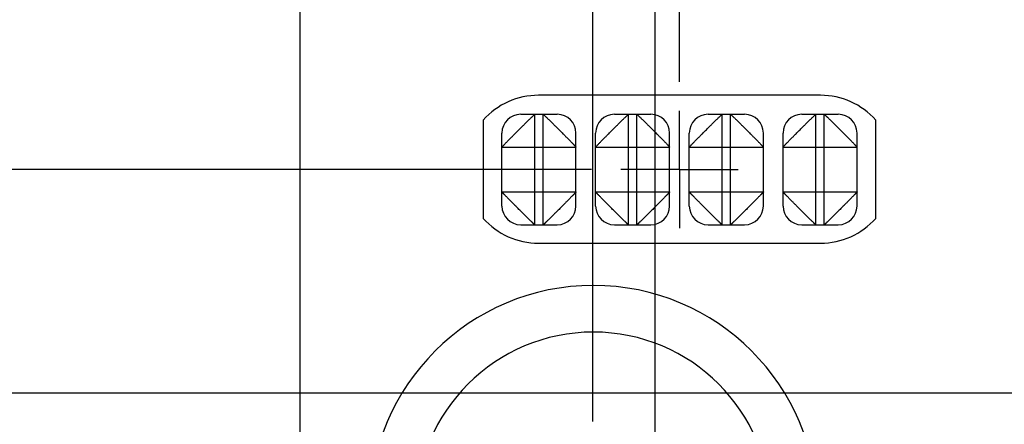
# Model space of a CAD drawing. Header units: inches. Extents: x 0 to 34, y 0 to 22.
# Tile 20 of 36: x 10.436 to 12.538, y 13.645 to 14.509. Entities that reach past the tile are written whole.
import ezdxf

# ---------------------------------------------------------------- set-up
doc = ezdxf.new("R2010")
doc.units = ezdxf.units.IN
doc.header["$LTSCALE"] = 1.87
doc.header["$MEASUREMENT"] = 0
doc.linetypes.add('CENTER', pattern=[0.6, 0.375, -0.075, 0.075, -0.075])
doc.layers.get('0').update_dxf_attribs({"linetype": 'CONTINUOUS'})
for name, color, linetype in [('02___PRT_ALL_AXES', 7, 'CONTINUOUS'), ('DETAIL', 7, 'CONTINUOUS'), ('DIMENSIONS', 7, 'CONTINUOUS')]:
    doc.layers.add(name, color=color, linetype=linetype)
doc.styles.get("Standard").update_dxf_attribs({"font": 'txt', "width": 0.8})
doc.dimstyles.new('DIMSTYLE_1', dxfattribs={"dimtxt": 0.125, "dimasz": 0.18, "dimexe": 0.125, "dimexo": 0.0625, "dimgap": 0.03125, "dimtad": 0, "dimtih": 1, "dimtoh": 1, "dimlfac": 0.5, "dimzin": 4, "dimdsep": 46, "dimtxsty": 'STANDARD', "dimblk": '_FILLED', "dimblk1": '_FILLED', "dimblk2": '_FILLED', "dimcen": 0.09, "dimazin": 1, "dimtp": 0.001, "dimtm": 0.001, "dimtfac": 1, "dimtofl": 0, "dimtmove": 0, "dimatfit": 3, "dimldrblk": '_FILLED', "dimfxl": 1, "dimtolj": 1, "dimtzin": 4, "dimarcsym": 0})
doc.dimstyles.get("Standard").update_dxf_attribs({"dimtxt": 0.125, "dimasz": 0.18, "dimexe": 0.125, "dimexo": 0.0625, "dimgap": 0.09, "dimtad": 0, "dimtih": 1, "dimtoh": 1, "dimzin": 4, "dimdsep": 46, "dimtxsty": 'STANDARD', "dimblk": '_FILLED', "dimblk1": '_FILLED', "dimblk2": '_FILLED', "dimcen": 0.09, "dimazin": 1, "dimtol": 1, "dimtp": 0.02, "dimtm": 0.02, "dimtfac": 1, "dimtofl": 0, "dimtmove": 0, "dimatfit": 3, "dimldrblk": '_FILLED', "dimfxl": 1, "dimtolj": 1, "dimtzin": 4, "dimarcsym": 0})

# ---------------------------------------------------------------- blocks, each defined once
blk = doc.blocks.new('*D7')
at = {"layer": 'DIMENSIONS', "color": 2, "linetype": 'CONTINUOUS'}
blk.add_line((11.7927, 11.8087), (11.7927, 15.6983), dxfattribs=at)
at = {"layer": 'DIMENSIONS', "color": 2, "linetype": 'CONTINUOUS', "insert": (11.7302, 15.7608), "char_height": 0.125, "width": 1.125, "attachment_point": 1, "rotation": 90, "line_spacing_factor": 0.9}
blk.add_mtext('1.67{\\ftxt.shx;\\W1.000000;\\H0.125000; }[42.3]', dxfattribs=at)
blk = doc.blocks.new('_FILLED')
at = {"color": 0, "linetype": 'BYBLOCK'}
blk.add_solid([(0, 0), (-1, 0.174), (-1, -0.174)], dxfattribs=at)
blk = doc.blocks.new('*D8')
at = {"layer": 'DIMENSIONS', "color": 2, "linetype": 'CONTINUOUS'}
blk.add_line((13.1804, 11.4557), (13.1804, 15.6983), dxfattribs=at)
at = {"layer": 'DIMENSIONS', "color": 2, "linetype": 'CONTINUOUS', "insert": (13.1179, 15.7608), "char_height": 0.125, "width": 0.925, "attachment_point": 1, "rotation": 90, "line_spacing_factor": 0.9}
blk.add_mtext('2.36{\\ftxt.shx;\\W1.000000;\\H0.125000; }[60]', dxfattribs=at)
blk = doc.blocks.new('*D9')
at = {"layer": 'DIMENSIONS', "color": 2, "linetype": 'CONTINUOUS'}
blk.add_line((13.4284, 13.8987), (13.4284, 15.6983), dxfattribs=at)
at = {"layer": 'DIMENSIONS', "color": 2, "linetype": 'CONTINUOUS', "insert": (13.3659, 15.7608), "char_height": 0.125, "width": 1.125, "attachment_point": 1, "rotation": 90, "line_spacing_factor": 0.9}
blk.add_mtext('2.49{\\ftxt.shx;\\W1.000000;\\H0.125000; }[63.1]', dxfattribs=at)
blk = doc.blocks.new('*D10')
at = {"layer": 'DIMENSIONS', "color": 2, "linetype": 'CONTINUOUS'}
blk.add_line((15.2432, 13.6323), (15.2432, 15.6983), dxfattribs=at)
at = {"layer": 'DIMENSIONS', "color": 2, "linetype": 'CONTINUOUS', "insert": (15.1807, 15.7608), "char_height": 0.125, "width": 1.125, "attachment_point": 1, "rotation": 90, "line_spacing_factor": 0.9}
blk.add_mtext('3.39{\\ftxt.shx;\\W1.000000;\\H0.125000; }[86.2]', dxfattribs=at)
blk = doc.blocks.new('*D24')
at = {"layer": 'DIMENSIONS', "color": 2, "linetype": 'CONTINUOUS'}
blk.add_line((13.2409, 13.7112), (7.6467, 13.7112), dxfattribs=at)
at = {"layer": 'DIMENSIONS', "color": 2, "linetype": 'CONTINUOUS', "insert": (7.5842, 13.7737), "char_height": 0.125, "width": 1.125, "attachment_point": 3, "line_spacing_factor": 0.9}
blk.add_mtext('2.82{\\ftxt.shx;\\W1.000000;\\H0.125000; }[71.6]', dxfattribs=at)
blk = doc.blocks.new('*D29')
at = {"layer": 'DIMENSIONS', "color": 2, "linetype": 'CONTINUOUS'}
blk.add_line((11.6569, 14.1892), (7.6467, 14.1892), dxfattribs=at)
at = {"layer": 'DIMENSIONS', "color": 2, "linetype": 'CONTINUOUS', "insert": (7.5842, 14.2517), "char_height": 0.125, "width": 1.125, "attachment_point": 3, "line_spacing_factor": 0.9}
blk.add_mtext('3.06{\\ftxt.shx;\\W1.000000;\\H0.125000; }[77.7]', dxfattribs=at)
blk = doc.blocks.new('*D36')
at = {"layer": 'DIMENSIONS', "color": 2, "linetype": 'CONTINUOUS'}
for p, q in [((11.523, 15.5453), (11.523, 15.6983)), ((11.6596, 15.3867), (11.523, 15.5453)), ((11.6596, 13.6509), (11.6596, 15.3867))]:
    blk.add_line(p, q, dxfattribs=at)
at = {"layer": 'DIMENSIONS', "color": 2, "linetype": 'CONTINUOUS', "insert": (11.4605, 15.7608), "char_height": 0.125, "width": 1.125, "attachment_point": 1, "rotation": 90, "line_spacing_factor": 0.9}
blk.add_mtext('1.60{\\ftxt.shx;\\W1.000000;\\H0.125000; }[40.7]', dxfattribs=at)
blk = doc.blocks.new('*D37')
at = {"layer": 'DIMENSIONS', "color": 2, "linetype": 'CONTINUOUS'}
for p, q in [((12.0232, 15.5636), (12.0232, 15.6983)), ((11.8446, 15.3745), (12.0232, 15.5636)), ((11.8446, 14.3769), (11.8446, 15.3745))]:
    blk.add_line(p, q, dxfattribs=at)
at = {"layer": 'DIMENSIONS', "color": 2, "linetype": 'CONTINUOUS', "insert": (11.9607, 15.7608), "char_height": 0.125, "width": 0.925, "attachment_point": 1, "rotation": 90, "line_spacing_factor": 0.9}
blk.add_mtext('1.69{\\ftxt.shx;\\W1.000000;\\H0.125000; }[43]', dxfattribs=at)
blk = doc.blocks.new('*D40')
at = {"layer": 'DIMENSIONS', "color": 2, "linetype": 'CONTINUOUS'}
blk.add_line((11.0346, 11.9207), (11.0346, 15.6983), dxfattribs=at)
at = {"layer": 'DIMENSIONS', "color": 2, "linetype": 'CONTINUOUS', "insert": (10.9721, 15.7608), "char_height": 0.125, "width": 1.125, "attachment_point": 1, "rotation": 90, "line_spacing_factor": 0.9}
blk.add_mtext('1.29{\\ftxt.shx;\\W1.000000;\\H0.125000; }[32.7]', dxfattribs=at)

msp = doc.modelspace()

# ---------------------------------------------------------------- linework, layer by layer
at = {"color": 7, "linetype": 'CONTINUOUS'}
for p, q in [((11.5056, 14.3072), (11.5836, 14.3072)), ((11.5356, 14.0712), (11.5356, 14.3072)), ((11.5536, 14.0712), (11.5536, 14.3072)), ((11.7056, 14.3072), (11.7836, 14.3072)), ((11.7356, 14.0712), (11.7356, 14.3072)), ((11.7536, 14.0712), (11.7536, 14.3072)), ((11.9056, 14.3072), (11.9836, 14.3072)), ((11.9356, 14.0712), (11.9356, 14.3072)), ((11.9536, 14.0712), (11.9536, 14.3072)), ((12.1056, 14.3072), (12.1836, 14.3072)), ((12.1356, 14.0712), (12.1356, 14.3072)), ((12.1536, 14.0712), (12.1536, 14.3072)), ((11.4656, 14.1112), (11.4656, 14.2672)), ((11.6236, 14.1112), (11.6236, 14.2672)), ((11.6656, 14.1112), (11.6656, 14.2672)), ((11.8236, 14.1112), (11.8236, 14.2672)), ((11.8656, 14.1112), (11.8656, 14.2672)), ((12.0236, 14.1112), (12.0236, 14.2672)), ((12.0656, 14.1112), (12.0656, 14.2672)), ((12.2236, 14.1112), (12.2236, 14.2672)), ((11.4656, 14.2372), (11.6236, 14.2372)), ((11.6656, 14.2372), (11.8236, 14.2372)), ((11.8656, 14.2372), (12.0236, 14.2372)), ((12.0656, 14.2372), (12.2236, 14.2372)), ((11.4656, 14.1412), (11.6236, 14.1412)), ((11.6656, 14.1412), (11.8236, 14.1412)), ((11.8656, 14.1412), (12.0236, 14.1412)), ((12.0656, 14.1412), (12.2236, 14.1412)), ((11.5056, 14.0712), (11.5836, 14.0712)), ((11.7056, 14.0712), (11.7836, 14.0712)), ((11.9056, 14.0712), (11.9836, 14.0712)), ((12.1056, 14.0712), (12.1836, 14.0712))]:
    msp.add_line(p, q, dxfattribs=at)
for centre, start, end in [((11.5056, 14.2672), 90, 180), ((11.5836, 14.2672), 0, 90), ((11.7056, 14.2672), 90, 180), ((11.7836, 14.2672), 0, 90), ((11.9056, 14.2672), 90, 180), ((11.9836, 14.2672), 0, 90), ((12.1056, 14.2672), 90, 180), ((12.1836, 14.2672), 0, 90), ((11.5056, 14.1112), 180, 270), ((11.5836, 14.1112), 270, 360), ((11.7056, 14.1112), 180, 270), ((11.7836, 14.1112), 270, 360), ((11.9056, 14.1112), 180, 270), ((11.9836, 14.1112), 270, 360), ((12.1056, 14.1112), 180, 270), ((12.1836, 14.1112), 270, 360)]:
    msp.add_arc(centre, 0.04, start, end, dxfattribs=at)
for points, knots in [([(11.4656, 14.2372), (11.4656, 14.2372), (11.4656, 14.2372), (11.4657, 14.2373), (11.4657, 14.2374), (11.4658, 14.2375), (11.466, 14.2377), (11.4663, 14.2381), (11.4667, 14.2385), (11.4671, 14.239), (11.4677, 14.2395), (11.4683, 14.2401), (11.469, 14.2409), (11.4697, 14.2416), (11.4706, 14.2425), (11.4718, 14.2438), (11.4736, 14.2456), (11.4758, 14.2479), (11.4783, 14.2505), (11.4805, 14.2528), (11.4824, 14.2547), (11.4839, 14.2562), (11.4854, 14.2578), (11.487, 14.2593), (11.4886, 14.2609), (11.4902, 14.2625), (11.4918, 14.2641), (11.494, 14.2664), (11.4968, 14.2692), (11.5002, 14.2726), (11.5036, 14.276), (11.5065, 14.2788), (11.5087, 14.281), (11.5103, 14.2826), (11.512, 14.2843), (11.5135, 14.2858), (11.5151, 14.2874), (11.5166, 14.2889), (11.5181, 14.2904), (11.52, 14.2923), (11.5223, 14.2945), (11.5249, 14.297), (11.5272, 14.2993), (11.529, 14.301), (11.5303, 14.3022), (11.5312, 14.3031), (11.532, 14.3038), (11.5327, 14.3045), (11.5333, 14.3051), (11.5339, 14.3057), (11.5344, 14.3061), (11.5347, 14.3064), (11.535, 14.3067), (11.5351, 14.3068), (11.5353, 14.3069), (11.5354, 14.307), (11.5355, 14.3071), (11.5355, 14.3071), (11.5356, 14.3072), (11.5356, 14.3072), (11.5356, 14.3072), (11.5356, 14.3072), (11.5356, 14.3072)], [0, 0, 0, 0, 0.0005, 0.001227, 0.002203, 0.003441, 0.006722, 0.011105, 0.016613, 0.023264, 0.031052, 0.039955, 0.049951, 0.061016, 0.07313, 0.086266, 0.1155, 0.148499, 0.184988, 0.224471, 0.245162, 0.266399, 0.288136, 0.31034, 0.33298, 0.356023, 0.379434, 0.403172, 0.451362, 0.500067, 0.548763, 0.596947, 0.620689, 0.644116, 0.66718, 0.689843, 0.712067, 0.733814, 0.755044, 0.775713, 0.815119, 0.851537, 0.88451, 0.913757, 0.92691, 0.939043, 0.950135, 0.960167, 0.969121, 0.97698, 0.983726, 0.989339, 0.991713, 0.993795, 0.995582, 0.997071, 0.998259, 0.999143, 0.999471, 0.999722, 0.999898, 1, 1, 1, 1]), ([(11.5536, 14.3072), (11.5537, 14.3072), (11.5537, 14.3072), (11.5538, 14.3071), (11.5538, 14.3071), (11.554, 14.307), (11.5542, 14.3068), (11.5545, 14.3065), (11.5549, 14.3061), (11.5554, 14.3057), (11.556, 14.3051), (11.5566, 14.3045), (11.5573, 14.3038), (11.5581, 14.3031), (11.559, 14.3022), (11.5603, 14.301), (11.562, 14.2993), (11.5644, 14.297), (11.567, 14.2945), (11.5693, 14.2923), (11.5712, 14.2904), (11.5727, 14.2889), (11.5742, 14.2874), (11.5758, 14.2858), (11.5773, 14.2843), (11.5789, 14.2826), (11.5806, 14.281), (11.5828, 14.2788), (11.5857, 14.276), (11.5891, 14.2726), (11.5925, 14.2692), (11.5952, 14.2664), (11.5975, 14.2641), (11.5991, 14.2625), (11.6007, 14.2609), (11.6023, 14.2593), (11.6039, 14.2577), (11.6054, 14.2562), (11.6069, 14.2547), (11.6088, 14.2528), (11.611, 14.2505), (11.6135, 14.2479), (11.6157, 14.2456), (11.6175, 14.2438), (11.6187, 14.2425), (11.6195, 14.2417), (11.6203, 14.2409), (11.621, 14.2401), (11.6216, 14.2395), (11.6221, 14.2389), (11.6226, 14.2384), (11.6229, 14.2381), (11.6231, 14.2378), (11.6233, 14.2377), (11.6234, 14.2375), (11.6235, 14.2374), (11.6235, 14.2373), (11.6236, 14.2373), (11.6236, 14.2372), (11.6236, 14.2372), (11.6236, 14.2372), (11.6236, 14.2372), (11.6236, 14.2372)], [0, 0, 0, 0, 0.0005, 0.001227, 0.002203, 0.003441, 0.006722, 0.011105, 0.016613, 0.023264, 0.031052, 0.039955, 0.049951, 0.061016, 0.07313, 0.086266, 0.1155, 0.148499, 0.184988, 0.224471, 0.245162, 0.266399, 0.288136, 0.31034, 0.33298, 0.356023, 0.379434, 0.403172, 0.451362, 0.500067, 0.548763, 0.596947, 0.620689, 0.644116, 0.66718, 0.689843, 0.712067, 0.733814, 0.755044, 0.775713, 0.815119, 0.851537, 0.88451, 0.913757, 0.92691, 0.939043, 0.950135, 0.960167, 0.969121, 0.97698, 0.983726, 0.989339, 0.991713, 0.993795, 0.995582, 0.997071, 0.998259, 0.999143, 0.999471, 0.999722, 0.999898, 1, 1, 1, 1]), ([(11.6656, 14.2372), (11.6656, 14.2372), (11.6656, 14.2372), (11.6656, 14.2372), (11.6657, 14.2372), (11.6657, 14.2373), (11.6657, 14.2373), (11.6658, 14.2374), (11.6659, 14.2375), (11.666, 14.2377), (11.6662, 14.2378), (11.6664, 14.2381), (11.6667, 14.2384), (11.6671, 14.2389), (11.6677, 14.2395), (11.6683, 14.2401), (11.669, 14.2409), (11.6697, 14.2417), (11.6706, 14.2425), (11.6718, 14.2438), (11.6736, 14.2456), (11.6758, 14.2479), (11.6783, 14.2505), (11.6805, 14.2528), (11.6824, 14.2547), (11.6839, 14.2562), (11.6854, 14.2577), (11.687, 14.2593), (11.6886, 14.2609), (11.6902, 14.2625), (11.6918, 14.2641), (11.694, 14.2664), (11.6968, 14.2692), (11.7002, 14.2726), (11.7036, 14.276), (11.7065, 14.2788), (11.7087, 14.281), (11.7103, 14.2826), (11.7119, 14.2843), (11.7135, 14.2858), (11.7151, 14.2874), (11.7166, 14.2889), (11.7181, 14.2904), (11.72, 14.2923), (11.7223, 14.2945), (11.7249, 14.297), (11.7272, 14.2993), (11.729, 14.301), (11.7303, 14.3022), (11.7312, 14.3031), (11.732, 14.3038), (11.7327, 14.3045), (11.7333, 14.3051), (11.7339, 14.3057), (11.7343, 14.3061), (11.7347, 14.3065), (11.7351, 14.3068), (11.7353, 14.307), (11.7354, 14.3071), (11.7355, 14.3071), (11.7356, 14.3072), (11.7356, 14.3072), (11.7356, 14.3072)], [0, 0, 0, 0, 0.000102, 0.000278, 0.000529, 0.000857, 0.001741, 0.002929, 0.004418, 0.006205, 0.008287, 0.010661, 0.016274, 0.02302, 0.030879, 0.039833, 0.049865, 0.060957, 0.07309, 0.086243, 0.11549, 0.148463, 0.184881, 0.224287, 0.244956, 0.266186, 0.287933, 0.310157, 0.33282, 0.355884, 0.379311, 0.403053, 0.451237, 0.499933, 0.548638, 0.596828, 0.620566, 0.643977, 0.66702, 0.68966, 0.711864, 0.733601, 0.754838, 0.775529, 0.815012, 0.851501, 0.8845, 0.913734, 0.92687, 0.938984, 0.950049, 0.960045, 0.968948, 0.976736, 0.983387, 0.988895, 0.993278, 0.996559, 0.997797, 0.998773, 0.9995, 1, 1, 1, 1]), ([(11.7536, 14.3072), (11.7537, 14.3072), (11.7537, 14.3072), (11.7538, 14.3071), (11.7538, 14.3071), (11.754, 14.307), (11.7542, 14.3068), (11.7545, 14.3065), (11.7549, 14.3061), (11.7554, 14.3057), (11.756, 14.3051), (11.7566, 14.3045), (11.7573, 14.3038), (11.7581, 14.3031), (11.759, 14.3022), (11.7603, 14.301), (11.762, 14.2993), (11.7644, 14.297), (11.767, 14.2945), (11.7693, 14.2923), (11.7712, 14.2904), (11.7727, 14.2889), (11.7742, 14.2874), (11.7758, 14.2858), (11.7773, 14.2843), (11.7789, 14.2826), (11.7806, 14.281), (11.7828, 14.2788), (11.7857, 14.276), (11.7891, 14.2726), (11.7925, 14.2692), (11.7952, 14.2664), (11.7975, 14.2641), (11.7991, 14.2625), (11.8007, 14.2609), (11.8023, 14.2593), (11.8039, 14.2577), (11.8054, 14.2562), (11.8069, 14.2547), (11.8088, 14.2528), (11.811, 14.2505), (11.8135, 14.2479), (11.8157, 14.2456), (11.8175, 14.2438), (11.8187, 14.2425), (11.8195, 14.2417), (11.8203, 14.2409), (11.821, 14.2401), (11.8216, 14.2395), (11.8221, 14.2389), (11.8226, 14.2384), (11.8229, 14.2381), (11.8231, 14.2378), (11.8233, 14.2377), (11.8234, 14.2375), (11.8235, 14.2374), (11.8235, 14.2373), (11.8236, 14.2373), (11.8236, 14.2372), (11.8236, 14.2372), (11.8236, 14.2372), (11.8236, 14.2372), (11.8236, 14.2372)], [0, 0, 0, 0, 0.0005, 0.001227, 0.002203, 0.003441, 0.006722, 0.011105, 0.016613, 0.023264, 0.031052, 0.039955, 0.049951, 0.061016, 0.07313, 0.086266, 0.1155, 0.148499, 0.184988, 0.224471, 0.245162, 0.266399, 0.288136, 0.31034, 0.33298, 0.356023, 0.379434, 0.403172, 0.451362, 0.500067, 0.548763, 0.596947, 0.620689, 0.644116, 0.66718, 0.689843, 0.712067, 0.733814, 0.755044, 0.775713, 0.815119, 0.851537, 0.88451, 0.913757, 0.92691, 0.939043, 0.950135, 0.960167, 0.969121, 0.97698, 0.983726, 0.989339, 0.991713, 0.993795, 0.995582, 0.997071, 0.998259, 0.999143, 0.999471, 0.999722, 0.999898, 1, 1, 1, 1]), ([(11.8656, 14.2372), (11.8656, 14.2372), (11.8656, 14.2372), (11.8656, 14.2372), (11.8657, 14.2372), (11.8657, 14.2373), (11.8657, 14.2373), (11.8658, 14.2374), (11.8659, 14.2375), (11.866, 14.2377), (11.8662, 14.2378), (11.8664, 14.2381), (11.8667, 14.2384), (11.8671, 14.2389), (11.8677, 14.2395), (11.8683, 14.2401), (11.869, 14.2409), (11.8697, 14.2417), (11.8706, 14.2425), (11.8718, 14.2438), (11.8736, 14.2456), (11.8758, 14.2479), (11.8783, 14.2505), (11.8805, 14.2528), (11.8824, 14.2547), (11.8839, 14.2562), (11.8854, 14.2577), (11.887, 14.2593), (11.8886, 14.2609), (11.8902, 14.2625), (11.8918, 14.2641), (11.894, 14.2664), (11.8968, 14.2692), (11.9002, 14.2726), (11.9036, 14.276), (11.9065, 14.2788), (11.9087, 14.281), (11.9103, 14.2826), (11.9119, 14.2843), (11.9135, 14.2858), (11.9151, 14.2874), (11.9166, 14.2889), (11.9181, 14.2904), (11.92, 14.2923), (11.9223, 14.2945), (11.9249, 14.297), (11.9272, 14.2993), (11.929, 14.301), (11.9303, 14.3022), (11.9312, 14.3031), (11.932, 14.3038), (11.9327, 14.3045), (11.9333, 14.3051), (11.9339, 14.3057), (11.9343, 14.3061), (11.9347, 14.3065), (11.9351, 14.3068), (11.9353, 14.307), (11.9354, 14.3071), (11.9355, 14.3071), (11.9356, 14.3072), (11.9356, 14.3072), (11.9356, 14.3072)], [0, 0, 0, 0, 0.000102, 0.000278, 0.000529, 0.000857, 0.001741, 0.002929, 0.004418, 0.006205, 0.008287, 0.010661, 0.016274, 0.02302, 0.030879, 0.039833, 0.049865, 0.060957, 0.07309, 0.086243, 0.11549, 0.148463, 0.184881, 0.224287, 0.244956, 0.266186, 0.287933, 0.310157, 0.33282, 0.355884, 0.379311, 0.403053, 0.451237, 0.499933, 0.548638, 0.596828, 0.620566, 0.643977, 0.66702, 0.68966, 0.711864, 0.733601, 0.754838, 0.775529, 0.815012, 0.851501, 0.8845, 0.913734, 0.92687, 0.938984, 0.950049, 0.960045, 0.968948, 0.976736, 0.983387, 0.988895, 0.993278, 0.996559, 0.997797, 0.998773, 0.9995, 1, 1, 1, 1]), ([(11.9536, 14.3072), (11.9536, 14.3072), (11.9537, 14.3072), (11.9537, 14.3072), (11.9537, 14.3072), (11.9537, 14.3071), (11.9538, 14.3071), (11.9539, 14.307), (11.954, 14.3069), (11.9541, 14.3068), (11.9543, 14.3067), (11.9545, 14.3064), (11.9549, 14.3061), (11.9554, 14.3057), (11.956, 14.3051), (11.9566, 14.3045), (11.9573, 14.3038), (11.9581, 14.3031), (11.959, 14.3022), (11.9603, 14.301), (11.9621, 14.2993), (11.9644, 14.297), (11.967, 14.2945), (11.9693, 14.2923), (11.9712, 14.2904), (11.9727, 14.2889), (11.9742, 14.2874), (11.9757, 14.2858), (11.9773, 14.2843), (11.9789, 14.2826), (11.9806, 14.281), (11.9828, 14.2788), (11.9857, 14.276), (11.9891, 14.2726), (11.9924, 14.2692), (11.9952, 14.2664), (11.9975, 14.2641), (11.9991, 14.2625), (12.0007, 14.2609), (12.0023, 14.2593), (12.0039, 14.2578), (12.0054, 14.2562), (12.0069, 14.2547), (12.0088, 14.2528), (12.011, 14.2505), (12.0134, 14.2479), (12.0157, 14.2456), (12.0174, 14.2438), (12.0187, 14.2425), (12.0195, 14.2416), (12.0203, 14.2409), (12.021, 14.2401), (12.0216, 14.2395), (12.0221, 14.239), (12.0226, 14.2385), (12.023, 14.2381), (12.0232, 14.2377), (12.0234, 14.2375), (12.0235, 14.2374), (12.0236, 14.2373), (12.0236, 14.2372), (12.0236, 14.2372), (12.0236, 14.2372)], [0, 0, 0, 0, 0.000102, 0.000278, 0.000529, 0.000857, 0.001741, 0.002929, 0.004418, 0.006205, 0.008287, 0.010661, 0.016274, 0.02302, 0.030879, 0.039833, 0.049865, 0.060957, 0.07309, 0.086243, 0.11549, 0.148463, 0.184881, 0.224287, 0.244956, 0.266186, 0.287933, 0.310157, 0.33282, 0.355884, 0.379311, 0.403053, 0.451237, 0.499933, 0.548638, 0.596828, 0.620566, 0.643977, 0.66702, 0.68966, 0.711864, 0.733601, 0.754838, 0.775529, 0.815012, 0.851501, 0.8845, 0.913734, 0.92687, 0.938984, 0.950049, 0.960045, 0.968948, 0.976736, 0.983387, 0.988895, 0.993278, 0.996559, 0.997797, 0.998773, 0.9995, 1, 1, 1, 1]), ([(12.0656, 14.2372), (12.0656, 14.2372), (12.0656, 14.2372), (12.0656, 14.2372), (12.0657, 14.2372), (12.0657, 14.2373), (12.0657, 14.2373), (12.0658, 14.2374), (12.0659, 14.2375), (12.066, 14.2377), (12.0662, 14.2378), (12.0664, 14.2381), (12.0667, 14.2384), (12.0671, 14.2389), (12.0677, 14.2395), (12.0683, 14.2401), (12.069, 14.2409), (12.0697, 14.2417), (12.0706, 14.2425), (12.0718, 14.2438), (12.0736, 14.2456), (12.0758, 14.2479), (12.0783, 14.2505), (12.0805, 14.2528), (12.0824, 14.2547), (12.0839, 14.2562), (12.0854, 14.2577), (12.087, 14.2593), (12.0886, 14.2609), (12.0902, 14.2625), (12.0918, 14.2641), (12.094, 14.2664), (12.0968, 14.2692), (12.1002, 14.2726), (12.1036, 14.276), (12.1065, 14.2788), (12.1087, 14.281), (12.1103, 14.2826), (12.1119, 14.2843), (12.1135, 14.2858), (12.1151, 14.2874), (12.1166, 14.2889), (12.1181, 14.2904), (12.12, 14.2923), (12.1223, 14.2945), (12.1249, 14.297), (12.1272, 14.2993), (12.129, 14.301), (12.1303, 14.3022), (12.1312, 14.3031), (12.132, 14.3038), (12.1327, 14.3045), (12.1333, 14.3051), (12.1339, 14.3057), (12.1343, 14.3061), (12.1347, 14.3065), (12.1351, 14.3068), (12.1353, 14.307), (12.1354, 14.3071), (12.1355, 14.3071), (12.1356, 14.3072), (12.1356, 14.3072), (12.1356, 14.3072)], [0, 0, 0, 0, 0.000102, 0.000278, 0.000529, 0.000857, 0.001741, 0.002929, 0.004418, 0.006205, 0.008287, 0.010661, 0.016274, 0.02302, 0.030879, 0.039833, 0.049865, 0.060957, 0.07309, 0.086243, 0.11549, 0.148463, 0.184881, 0.224287, 0.244956, 0.266186, 0.287933, 0.310157, 0.33282, 0.355884, 0.379311, 0.403053, 0.451237, 0.499933, 0.548638, 0.596828, 0.620566, 0.643977, 0.66702, 0.68966, 0.711864, 0.733601, 0.754838, 0.775529, 0.815012, 0.851501, 0.8845, 0.913734, 0.92687, 0.938984, 0.950049, 0.960045, 0.968948, 0.976736, 0.983387, 0.988895, 0.993278, 0.996559, 0.997797, 0.998773, 0.9995, 1, 1, 1, 1]), ([(12.1536, 14.3072), (12.1537, 14.3072), (12.1537, 14.3072), (12.1538, 14.3071), (12.1538, 14.3071), (12.154, 14.307), (12.1542, 14.3068), (12.1545, 14.3065), (12.1549, 14.3061), (12.1554, 14.3057), (12.156, 14.3051), (12.1566, 14.3045), (12.1573, 14.3038), (12.1581, 14.3031), (12.159, 14.3022), (12.1603, 14.301), (12.162, 14.2993), (12.1644, 14.297), (12.167, 14.2945), (12.1693, 14.2923), (12.1712, 14.2904), (12.1727, 14.2889), (12.1742, 14.2874), (12.1758, 14.2858), (12.1773, 14.2843), (12.1789, 14.2826), (12.1806, 14.281), (12.1828, 14.2788), (12.1857, 14.276), (12.1891, 14.2726), (12.1925, 14.2692), (12.1952, 14.2664), (12.1975, 14.2641), (12.1991, 14.2625), (12.2007, 14.2609), (12.2023, 14.2593), (12.2039, 14.2577), (12.2054, 14.2562), (12.2069, 14.2547), (12.2088, 14.2528), (12.211, 14.2505), (12.2135, 14.2479), (12.2157, 14.2456), (12.2175, 14.2438), (12.2187, 14.2425), (12.2195, 14.2417), (12.2203, 14.2409), (12.221, 14.2401), (12.2216, 14.2395), (12.2221, 14.2389), (12.2226, 14.2384), (12.2229, 14.2381), (12.2231, 14.2378), (12.2233, 14.2377), (12.2234, 14.2375), (12.2235, 14.2374), (12.2235, 14.2373), (12.2236, 14.2373), (12.2236, 14.2372), (12.2236, 14.2372), (12.2236, 14.2372), (12.2236, 14.2372), (12.2236, 14.2372)], [0, 0, 0, 0, 0.0005, 0.001227, 0.002203, 0.003441, 0.006722, 0.011105, 0.016613, 0.023264, 0.031052, 0.039955, 0.049951, 0.061016, 0.07313, 0.086266, 0.1155, 0.148499, 0.184988, 0.224471, 0.245162, 0.266399, 0.288136, 0.31034, 0.33298, 0.356023, 0.379434, 0.403172, 0.451362, 0.500067, 0.548763, 0.596947, 0.620689, 0.644116, 0.66718, 0.689843, 0.712067, 0.733814, 0.755044, 0.775713, 0.815119, 0.851537, 0.88451, 0.913757, 0.92691, 0.939043, 0.950135, 0.960167, 0.969121, 0.97698, 0.983726, 0.989339, 0.991713, 0.993795, 0.995582, 0.997071, 0.998259, 0.999143, 0.999471, 0.999722, 0.999898, 1, 1, 1, 1]), ([(11.5356, 14.0712), (11.5356, 14.0712), (11.5356, 14.0712), (11.5356, 14.0712), (11.5356, 14.0712), (11.5355, 14.0712), (11.5355, 14.0713), (11.5354, 14.0713), (11.5353, 14.0714), (11.5351, 14.0716), (11.535, 14.0717), (11.5347, 14.0719), (11.5344, 14.0722), (11.5339, 14.0727), (11.5333, 14.0732), (11.5327, 14.0738), (11.532, 14.0745), (11.5312, 14.0753), (11.5303, 14.0761), (11.529, 14.0774), (11.5272, 14.0791), (11.5249, 14.0814), (11.5223, 14.0838), (11.52, 14.0861), (11.5181, 14.0879), (11.5166, 14.0894), (11.5151, 14.0909), (11.5135, 14.0925), (11.512, 14.0941), (11.5103, 14.0957), (11.5087, 14.0974), (11.5065, 14.0996), (11.5036, 14.1024), (11.5002, 14.1057), (11.4968, 14.1092), (11.494, 14.112), (11.4918, 14.1142), (11.4902, 14.1159), (11.4886, 14.1175), (11.487, 14.1191), (11.4854, 14.1206), (11.4839, 14.1221), (11.4824, 14.1236), (11.4805, 14.1255), (11.4783, 14.1278), (11.4758, 14.1304), (11.4736, 14.1328), (11.4718, 14.1346), (11.4706, 14.1358), (11.4697, 14.1367), (11.469, 14.1375), (11.4683, 14.1382), (11.4677, 14.1388), (11.4671, 14.1394), (11.4667, 14.1399), (11.4663, 14.1403), (11.466, 14.1406), (11.4658, 14.1408), (11.4657, 14.141), (11.4657, 14.1411), (11.4656, 14.1411), (11.4656, 14.1412), (11.4656, 14.1412)], [0, 0, 0, 0, 0.000102, 0.000278, 0.000529, 0.000857, 0.001741, 0.002929, 0.004418, 0.006205, 0.008287, 0.010661, 0.016274, 0.02302, 0.030879, 0.039833, 0.049865, 0.060957, 0.07309, 0.086243, 0.11549, 0.148463, 0.184881, 0.224287, 0.244956, 0.266186, 0.287933, 0.310157, 0.33282, 0.355884, 0.379311, 0.403053, 0.451237, 0.499933, 0.548638, 0.596828, 0.620566, 0.643977, 0.66702, 0.68966, 0.711864, 0.733601, 0.754838, 0.775529, 0.815012, 0.851501, 0.8845, 0.913734, 0.92687, 0.938984, 0.950049, 0.960045, 0.968948, 0.976736, 0.983387, 0.988895, 0.993278, 0.996559, 0.997797, 0.998773, 0.9995, 1, 1, 1, 1]), ([(11.6236, 14.1412), (11.6236, 14.1412), (11.6236, 14.1411), (11.6236, 14.1411), (11.6235, 14.141), (11.6234, 14.1408), (11.6232, 14.1406), (11.623, 14.1403), (11.6226, 14.1399), (11.6221, 14.1394), (11.6216, 14.1388), (11.621, 14.1382), (11.6203, 14.1375), (11.6195, 14.1367), (11.6187, 14.1358), (11.6174, 14.1346), (11.6157, 14.1328), (11.6134, 14.1304), (11.611, 14.1278), (11.6088, 14.1255), (11.6069, 14.1236), (11.6054, 14.1221), (11.6039, 14.1206), (11.6023, 14.1191), (11.6007, 14.1175), (11.5991, 14.1159), (11.5975, 14.1142), (11.5952, 14.112), (11.5924, 14.1092), (11.5891, 14.1057), (11.5857, 14.1024), (11.5828, 14.0996), (11.5806, 14.0974), (11.5789, 14.0957), (11.5773, 14.0941), (11.5757, 14.0925), (11.5742, 14.0909), (11.5727, 14.0894), (11.5712, 14.0879), (11.5693, 14.0861), (11.567, 14.0838), (11.5644, 14.0814), (11.5621, 14.0791), (11.5603, 14.0774), (11.559, 14.0761), (11.5581, 14.0753), (11.5573, 14.0745), (11.5566, 14.0738), (11.556, 14.0732), (11.5554, 14.0727), (11.5549, 14.0722), (11.5545, 14.0719), (11.5543, 14.0717), (11.5541, 14.0716), (11.554, 14.0714), (11.5539, 14.0713), (11.5538, 14.0713), (11.5537, 14.0712), (11.5537, 14.0712), (11.5537, 14.0712), (11.5537, 14.0712), (11.5536, 14.0712), (11.5536, 14.0712)], [0, 0, 0, 0, 0.0005, 0.001227, 0.002203, 0.003441, 0.006722, 0.011105, 0.016613, 0.023264, 0.031052, 0.039955, 0.049951, 0.061016, 0.07313, 0.086266, 0.1155, 0.148499, 0.184988, 0.224471, 0.245162, 0.266399, 0.288136, 0.31034, 0.33298, 0.356023, 0.379434, 0.403172, 0.451362, 0.500067, 0.548763, 0.596947, 0.620689, 0.644116, 0.66718, 0.689843, 0.712067, 0.733814, 0.755044, 0.775713, 0.815119, 0.851537, 0.88451, 0.913757, 0.92691, 0.939043, 0.950135, 0.960167, 0.969121, 0.97698, 0.983726, 0.989339, 0.991713, 0.993795, 0.995582, 0.997071, 0.998259, 0.999143, 0.999471, 0.999722, 0.999898, 1, 1, 1, 1]), ([(11.7356, 14.0712), (11.7356, 14.0712), (11.7356, 14.0712), (11.7355, 14.0712), (11.7354, 14.0713), (11.7353, 14.0714), (11.7351, 14.0716), (11.7347, 14.0719), (11.7343, 14.0722), (11.7339, 14.0727), (11.7333, 14.0732), (11.7327, 14.0738), (11.732, 14.0745), (11.7312, 14.0753), (11.7303, 14.0761), (11.729, 14.0774), (11.7272, 14.0791), (11.7249, 14.0814), (11.7223, 14.0838), (11.72, 14.0861), (11.7181, 14.0879), (11.7166, 14.0894), (11.7151, 14.0909), (11.7135, 14.0925), (11.7119, 14.0941), (11.7103, 14.0957), (11.7087, 14.0974), (11.7065, 14.0996), (11.7036, 14.1024), (11.7002, 14.1057), (11.6968, 14.1092), (11.694, 14.112), (11.6918, 14.1142), (11.6902, 14.1159), (11.6886, 14.1175), (11.687, 14.1191), (11.6854, 14.1206), (11.6839, 14.1221), (11.6824, 14.1236), (11.6805, 14.1255), (11.6783, 14.1278), (11.6758, 14.1304), (11.6736, 14.1328), (11.6718, 14.1345), (11.6706, 14.1358), (11.6697, 14.1367), (11.669, 14.1375), (11.6683, 14.1382), (11.6677, 14.1389), (11.6671, 14.1394), (11.6667, 14.1399), (11.6664, 14.1403), (11.6662, 14.1405), (11.666, 14.1407), (11.6659, 14.1408), (11.6658, 14.1409), (11.6657, 14.141), (11.6657, 14.1411), (11.6657, 14.1411), (11.6656, 14.1411), (11.6656, 14.1412), (11.6656, 14.1412), (11.6656, 14.1412)], [0, 0, 0, 0, 0.0005, 0.001227, 0.002203, 0.003441, 0.006722, 0.011105, 0.016613, 0.023264, 0.031052, 0.039955, 0.049951, 0.061016, 0.07313, 0.086266, 0.1155, 0.148499, 0.184988, 0.224471, 0.245162, 0.266399, 0.288136, 0.31034, 0.33298, 0.356023, 0.379434, 0.403172, 0.451362, 0.500067, 0.548763, 0.596947, 0.620689, 0.644116, 0.66718, 0.689843, 0.712067, 0.733814, 0.755044, 0.775713, 0.815119, 0.851537, 0.88451, 0.913757, 0.92691, 0.939043, 0.950135, 0.960167, 0.969121, 0.97698, 0.983726, 0.989339, 0.991713, 0.993795, 0.995582, 0.997071, 0.998259, 0.999143, 0.999471, 0.999722, 0.999898, 1, 1, 1, 1]), ([(11.8236, 14.1412), (11.8236, 14.1412), (11.8236, 14.1411), (11.8236, 14.1411), (11.8235, 14.141), (11.8234, 14.1408), (11.8232, 14.1406), (11.823, 14.1403), (11.8226, 14.1399), (11.8221, 14.1394), (11.8216, 14.1388), (11.821, 14.1382), (11.8203, 14.1375), (11.8195, 14.1367), (11.8187, 14.1358), (11.8174, 14.1346), (11.8157, 14.1328), (11.8134, 14.1304), (11.811, 14.1278), (11.8088, 14.1255), (11.8069, 14.1236), (11.8054, 14.1221), (11.8039, 14.1206), (11.8023, 14.1191), (11.8007, 14.1175), (11.7991, 14.1159), (11.7975, 14.1142), (11.7952, 14.112), (11.7924, 14.1092), (11.7891, 14.1057), (11.7857, 14.1024), (11.7828, 14.0996), (11.7806, 14.0974), (11.7789, 14.0957), (11.7773, 14.0941), (11.7757, 14.0925), (11.7742, 14.0909), (11.7727, 14.0894), (11.7712, 14.0879), (11.7693, 14.0861), (11.767, 14.0838), (11.7644, 14.0814), (11.7621, 14.0791), (11.7603, 14.0774), (11.759, 14.0761), (11.7581, 14.0753), (11.7573, 14.0745), (11.7566, 14.0738), (11.756, 14.0732), (11.7554, 14.0727), (11.7549, 14.0722), (11.7545, 14.0719), (11.7543, 14.0717), (11.7541, 14.0716), (11.754, 14.0714), (11.7539, 14.0713), (11.7538, 14.0713), (11.7537, 14.0712), (11.7537, 14.0712), (11.7537, 14.0712), (11.7537, 14.0712), (11.7536, 14.0712), (11.7536, 14.0712)], [0, 0, 0, 0, 0.0005, 0.001227, 0.002203, 0.003441, 0.006722, 0.011105, 0.016613, 0.023264, 0.031052, 0.039955, 0.049951, 0.061016, 0.07313, 0.086266, 0.1155, 0.148499, 0.184988, 0.224471, 0.245162, 0.266399, 0.288136, 0.31034, 0.33298, 0.356023, 0.379434, 0.403172, 0.451362, 0.500067, 0.548763, 0.596947, 0.620689, 0.644116, 0.66718, 0.689843, 0.712067, 0.733814, 0.755044, 0.775713, 0.815119, 0.851537, 0.88451, 0.913757, 0.92691, 0.939043, 0.950135, 0.960167, 0.969121, 0.97698, 0.983726, 0.989339, 0.991713, 0.993795, 0.995582, 0.997071, 0.998259, 0.999143, 0.999471, 0.999722, 0.999898, 1, 1, 1, 1]), ([(11.9356, 14.0712), (11.9356, 14.0712), (11.9356, 14.0712), (11.9355, 14.0712), (11.9354, 14.0713), (11.9353, 14.0714), (11.9351, 14.0716), (11.9347, 14.0719), (11.9343, 14.0722), (11.9339, 14.0727), (11.9333, 14.0732), (11.9327, 14.0738), (11.932, 14.0745), (11.9312, 14.0753), (11.9303, 14.0761), (11.929, 14.0774), (11.9272, 14.0791), (11.9249, 14.0814), (11.9223, 14.0838), (11.92, 14.0861), (11.9181, 14.0879), (11.9166, 14.0894), (11.9151, 14.0909), (11.9135, 14.0925), (11.9119, 14.0941), (11.9103, 14.0957), (11.9087, 14.0974), (11.9065, 14.0996), (11.9036, 14.1024), (11.9002, 14.1057), (11.8968, 14.1092), (11.894, 14.112), (11.8918, 14.1142), (11.8902, 14.1159), (11.8886, 14.1175), (11.887, 14.1191), (11.8854, 14.1206), (11.8839, 14.1221), (11.8824, 14.1236), (11.8805, 14.1255), (11.8783, 14.1278), (11.8758, 14.1304), (11.8736, 14.1328), (11.8718, 14.1345), (11.8706, 14.1358), (11.8697, 14.1367), (11.869, 14.1375), (11.8683, 14.1382), (11.8677, 14.1389), (11.8671, 14.1394), (11.8667, 14.1399), (11.8664, 14.1403), (11.8662, 14.1405), (11.866, 14.1407), (11.8659, 14.1408), (11.8658, 14.1409), (11.8657, 14.141), (11.8657, 14.1411), (11.8657, 14.1411), (11.8656, 14.1411), (11.8656, 14.1412), (11.8656, 14.1412), (11.8656, 14.1412)], [0, 0, 0, 0, 0.0005, 0.001227, 0.002203, 0.003441, 0.006722, 0.011105, 0.016613, 0.023264, 0.031052, 0.039955, 0.049951, 0.061016, 0.07313, 0.086266, 0.1155, 0.148499, 0.184988, 0.224471, 0.245162, 0.266399, 0.288136, 0.31034, 0.33298, 0.356023, 0.379434, 0.403172, 0.451362, 0.500067, 0.548763, 0.596947, 0.620689, 0.644116, 0.66718, 0.689843, 0.712067, 0.733814, 0.755044, 0.775713, 0.815119, 0.851537, 0.88451, 0.913757, 0.92691, 0.939043, 0.950135, 0.960167, 0.969121, 0.97698, 0.983726, 0.989339, 0.991713, 0.993795, 0.995582, 0.997071, 0.998259, 0.999143, 0.999471, 0.999722, 0.999898, 1, 1, 1, 1]), ([(12.0236, 14.1412), (12.0236, 14.1412), (12.0236, 14.1412), (12.0236, 14.1411), (12.0236, 14.1411), (12.0236, 14.1411), (12.0235, 14.141), (12.0235, 14.1409), (12.0234, 14.1408), (12.0233, 14.1407), (12.0231, 14.1405), (12.0229, 14.1403), (12.0226, 14.1399), (12.0221, 14.1394), (12.0216, 14.1389), (12.021, 14.1382), (12.0203, 14.1375), (12.0195, 14.1367), (12.0187, 14.1358), (12.0175, 14.1345), (12.0157, 14.1328), (12.0135, 14.1304), (12.011, 14.1278), (12.0088, 14.1255), (12.0069, 14.1236), (12.0054, 14.1221), (12.0039, 14.1206), (12.0023, 14.1191), (12.0007, 14.1175), (11.9991, 14.1159), (11.9975, 14.1142), (11.9952, 14.112), (11.9925, 14.1092), (11.9891, 14.1057), (11.9857, 14.1024), (11.9828, 14.0996), (11.9806, 14.0974), (11.9789, 14.0957), (11.9773, 14.0941), (11.9758, 14.0925), (11.9742, 14.0909), (11.9727, 14.0894), (11.9712, 14.0879), (11.9693, 14.0861), (11.967, 14.0838), (11.9644, 14.0814), (11.962, 14.0791), (11.9603, 14.0774), (11.959, 14.0761), (11.9581, 14.0753), (11.9573, 14.0745), (11.9566, 14.0738), (11.956, 14.0732), (11.9554, 14.0727), (11.9549, 14.0722), (11.9545, 14.0719), (11.9542, 14.0716), (11.954, 14.0714), (11.9538, 14.0713), (11.9538, 14.0712), (11.9537, 14.0712), (11.9537, 14.0712), (11.9536, 14.0712)], [0, 0, 0, 0, 0.000102, 0.000278, 0.000529, 0.000857, 0.001741, 0.002929, 0.004418, 0.006205, 0.008287, 0.010661, 0.016274, 0.02302, 0.030879, 0.039833, 0.049865, 0.060957, 0.07309, 0.086243, 0.11549, 0.148463, 0.184881, 0.224287, 0.244956, 0.266186, 0.287933, 0.310157, 0.33282, 0.355884, 0.379311, 0.403053, 0.451237, 0.499933, 0.548638, 0.596828, 0.620566, 0.643977, 0.66702, 0.68966, 0.711864, 0.733601, 0.754838, 0.775529, 0.815012, 0.851501, 0.8845, 0.913734, 0.92687, 0.938984, 0.950049, 0.960045, 0.968948, 0.976736, 0.983387, 0.988895, 0.993278, 0.996559, 0.997797, 0.998773, 0.9995, 1, 1, 1, 1]), ([(12.1356, 14.0712), (12.1356, 14.0712), (12.1356, 14.0712), (12.1355, 14.0712), (12.1354, 14.0713), (12.1353, 14.0714), (12.1351, 14.0716), (12.1347, 14.0719), (12.1343, 14.0722), (12.1339, 14.0727), (12.1333, 14.0732), (12.1327, 14.0738), (12.132, 14.0745), (12.1312, 14.0753), (12.1303, 14.0761), (12.129, 14.0774), (12.1272, 14.0791), (12.1249, 14.0814), (12.1223, 14.0838), (12.12, 14.0861), (12.1181, 14.0879), (12.1166, 14.0894), (12.1151, 14.0909), (12.1135, 14.0925), (12.1119, 14.0941), (12.1103, 14.0957), (12.1087, 14.0974), (12.1065, 14.0996), (12.1036, 14.1024), (12.1002, 14.1057), (12.0968, 14.1092), (12.094, 14.112), (12.0918, 14.1142), (12.0902, 14.1159), (12.0886, 14.1175), (12.087, 14.1191), (12.0854, 14.1206), (12.0839, 14.1221), (12.0824, 14.1236), (12.0805, 14.1255), (12.0783, 14.1278), (12.0758, 14.1304), (12.0736, 14.1328), (12.0718, 14.1345), (12.0706, 14.1358), (12.0697, 14.1367), (12.069, 14.1375), (12.0683, 14.1382), (12.0677, 14.1389), (12.0671, 14.1394), (12.0667, 14.1399), (12.0664, 14.1403), (12.0662, 14.1405), (12.066, 14.1407), (12.0659, 14.1408), (12.0658, 14.1409), (12.0657, 14.141), (12.0657, 14.1411), (12.0657, 14.1411), (12.0656, 14.1411), (12.0656, 14.1412), (12.0656, 14.1412), (12.0656, 14.1412)], [0, 0, 0, 0, 0.0005, 0.001227, 0.002203, 0.003441, 0.006722, 0.011105, 0.016613, 0.023264, 0.031052, 0.039955, 0.049951, 0.061016, 0.07313, 0.086266, 0.1155, 0.148499, 0.184988, 0.224471, 0.245162, 0.266399, 0.288136, 0.31034, 0.33298, 0.356023, 0.379434, 0.403172, 0.451362, 0.500067, 0.548763, 0.596947, 0.620689, 0.644116, 0.66718, 0.689843, 0.712067, 0.733814, 0.755044, 0.775713, 0.815119, 0.851537, 0.88451, 0.913757, 0.92691, 0.939043, 0.950135, 0.960167, 0.969121, 0.97698, 0.983726, 0.989339, 0.991713, 0.993795, 0.995582, 0.997071, 0.998259, 0.999143, 0.999471, 0.999722, 0.999898, 1, 1, 1, 1]), ([(12.2236, 14.1412), (12.2236, 14.1412), (12.2236, 14.1411), (12.2236, 14.1411), (12.2235, 14.141), (12.2234, 14.1408), (12.2232, 14.1406), (12.223, 14.1403), (12.2226, 14.1399), (12.2221, 14.1394), (12.2216, 14.1388), (12.221, 14.1382), (12.2203, 14.1375), (12.2195, 14.1367), (12.2187, 14.1358), (12.2174, 14.1346), (12.2157, 14.1328), (12.2134, 14.1304), (12.211, 14.1278), (12.2088, 14.1255), (12.2069, 14.1236), (12.2054, 14.1221), (12.2039, 14.1206), (12.2023, 14.1191), (12.2007, 14.1175), (12.1991, 14.1159), (12.1975, 14.1142), (12.1952, 14.112), (12.1924, 14.1092), (12.1891, 14.1057), (12.1857, 14.1024), (12.1828, 14.0996), (12.1806, 14.0974), (12.1789, 14.0957), (12.1773, 14.0941), (12.1757, 14.0925), (12.1742, 14.0909), (12.1727, 14.0894), (12.1712, 14.0879), (12.1693, 14.0861), (12.167, 14.0838), (12.1644, 14.0814), (12.1621, 14.0791), (12.1603, 14.0774), (12.159, 14.0761), (12.1581, 14.0753), (12.1573, 14.0745), (12.1566, 14.0738), (12.156, 14.0732), (12.1554, 14.0727), (12.1549, 14.0722), (12.1545, 14.0719), (12.1543, 14.0717), (12.1541, 14.0716), (12.154, 14.0714), (12.1539, 14.0713), (12.1538, 14.0713), (12.1537, 14.0712), (12.1537, 14.0712), (12.1537, 14.0712), (12.1537, 14.0712), (12.1536, 14.0712), (12.1536, 14.0712)], [0, 0, 0, 0, 0.0005, 0.001227, 0.002203, 0.003441, 0.006722, 0.011105, 0.016613, 0.023264, 0.031052, 0.039955, 0.049951, 0.061016, 0.07313, 0.086266, 0.1155, 0.148499, 0.184988, 0.224471, 0.245162, 0.266399, 0.288136, 0.31034, 0.33298, 0.356023, 0.379434, 0.403172, 0.451362, 0.500067, 0.548763, 0.596947, 0.620689, 0.644116, 0.66718, 0.689843, 0.712067, 0.733814, 0.755044, 0.775713, 0.815119, 0.851537, 0.88451, 0.913757, 0.92691, 0.939043, 0.950135, 0.960167, 0.969121, 0.97698, 0.983726, 0.989339, 0.991713, 0.993795, 0.995582, 0.997071, 0.998259, 0.999143, 0.999471, 0.999722, 0.999898, 1, 1, 1, 1])]:
    msp.add_open_spline(points, degree=3, knots=knots, dxfattribs=at)
at = {"layer": '02___PRT_ALL_AXES', "color": 3, "linetype": 'CONTINUOUS'}
for p, q in [((12.1456, 14.3478), (11.5437, 14.3478)), ((11.4257, 14.2948), (11.4257, 14.0848)), ((12.2637, 14.0848), (12.2637, 14.2948)), ((11.5437, 14.0318), (12.1456, 14.0318))]:
    msp.add_line(p, q, dxfattribs=at)
at = {"layer": '02___PRT_ALL_AXES', "color": 7, "linetype": 'CENTER'}
for q in [(11.8446, 14.3144), (11.7194, 14.1892), (11.8446, 14.064), (11.9698, 14.1892)]:
    msp.add_line((11.8446, 14.1892), q, dxfattribs=at)
at = {"layer": '02___PRT_ALL_AXES', "color": 3, "linetype": 'CONTINUOUS'}
for centre, radius, start, end in [((11.5437, 14.1898), 0.158, 90, 138.3517), ((12.1456, 14.1898), 0.158, 41.6483, 90), ((11.5437, 14.1898), 0.158, 221.6483, 270), ((12.1456, 14.1898), 0.158, 270, 318.3517), ((11.6607, 13.4638), 0.4777, 0, 180), ((11.6607, 13.4638), 0.378, 0, 180)]:
    msp.add_arc(centre, radius, start, end, dxfattribs=at)

# ---------------------------------------------------------------- dimensions: what is measured, and where the dimension line sits
at = {"layer": 'DIMENSIONS', "color": 2, "linetype": 'CONTINUOUS'}
for feature_location, offset, dtype, origin, picture, middle in [((11.7927, 11.8087), (0, 3.8896), 1, (8.4582, 11.7462), '*D7', (11.7927, 16.3233)), ((13.4284, 13.8987), (0, 1.7996), 1, (8.4582, 13.8362), '*D9', (13.4284, 16.3233)), ((15.2432, 13.6323), (0, 2.0659), 1, (8.4582, 13.5698), '*D10', (15.2432, 16.3233)), ((11.6596, 13.6509), (-0.1366, 2.0474), 1, (8.4582, 13.5884), '*D36', (11.523, 16.3233)), ((11.0346, 11.9207), (0, 3.7776), 1, (8.4582, 11.8582), '*D40', (11.0346, 16.3233)), ((13.1804, 11.4557), (0, 4.2426), 1, (8.4582, 11.3932), '*D8', (13.1804, 16.2233)), ((11.8446, 14.3769), (0.1785, 1.3214), 1, (8.4582, 14.3144), '*D37', (12.0232, 16.2233)), ((11.6569, 14.1892), (-4.0103, 0), 0, (11.7194, 8.0728), '*D29', (7.0217, 14.1892)), ((13.2409, 13.7112), (-5.5942, 0), 0, (13.3034, 8.0728), '*D24', (7.0217, 13.7112))]:
    dim = msp.add_ordinate_dim(feature_location=feature_location, offset=offset, dtype=dtype, origin=origin, dimstyle='DIMSTYLE_1', dxfattribs=at)
    dim.commit()
    dim.dimension.update_dxf_attribs({"geometry": picture, "text_midpoint": middle})

# ---------------------------------------------------------------- leaders
at = {"layer": 'DETAIL', "color": 2, "linetype": 'CONTINUOUS'}
msp.add_leader([(10.9499, 11.6945), (7.7717, 14.6585), (7.5917, 14.6585)], dimstyle='STANDARD', override={"dimtad": 0}, dxfattribs=at)

doc.saveas('drawing.dxf')
